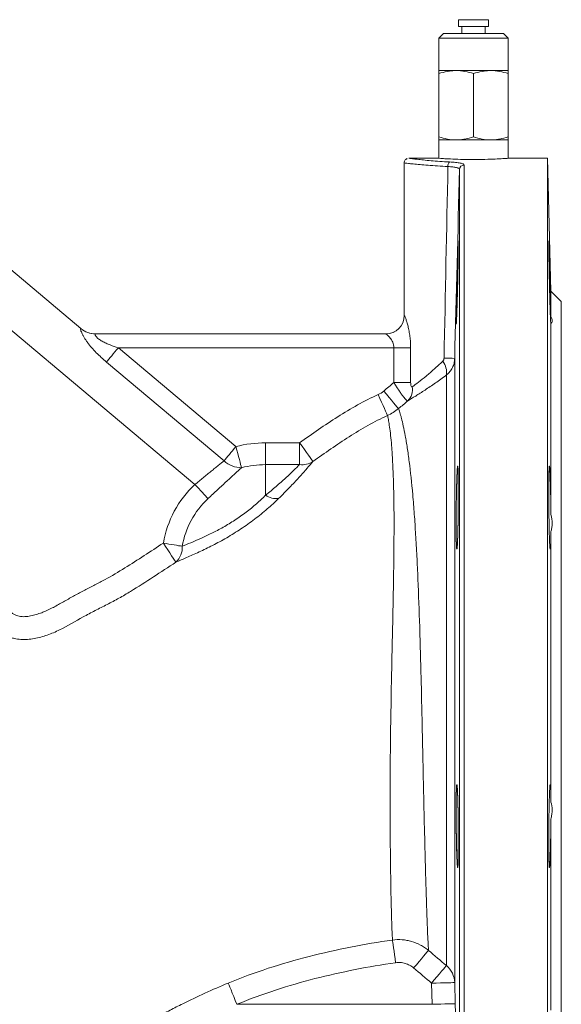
# Model space of a CAD drawing. Header units: millimetres. Extents: x -2 to 362, y -185 to 555.
# Tile 13 of 14: x 245 to 362, y 156 to 369. Entities that reach past the tile are written whole.
import ezdxf

# ---------------------------------------------------------------- set-up
doc = ezdxf.new("R2010")
doc.units = ezdxf.units.MM

msp = doc.modelspace()

# ---------------------------------------------------------------- linework, layer by layer
at = {"color": 7, "linetype": 'Continuous', "lineweight": 15}
for p, q in [((340.2, 369.33), (340.2, 367.83)), ((345.72, 369.33), (340.2, 369.33)), ((346.7, 369.33), (345.72, 369.33)), ((346.7, 367.83), (346.7, 369.33)), ((345.72, 367.83), (340.2, 367.83)), ((340.95, 367.83), (340.95, 366.33)), ((346.7, 367.83), (345.72, 367.83)), ((345.95, 366.33), (345.95, 367.83)), ((336.95, 366.33), (335.95, 365.33)), ((335.95, 365.33), (335.95, 358.33)), ((350.95, 365.33), (335.95, 365.33)), ((336.95, 366.33), (349.95, 366.33)), ((350.95, 365.33), (349.95, 366.33)), ((350.95, 358.33), (350.95, 365.33)), ((339.7, 358.33), (335.95, 358.33)), ((347.2, 358.33), (339.7, 358.33)), ((350.95, 358.33), (347.2, 358.33)), ((335.95, 357.66), (335.95, 344)), ((343.45, 357.66), (343.45, 344)), ((350.95, 357.66), (350.95, 344)), ((335.95, 343.33), (335.95, 339.34)), ((339.7, 343.33), (335.95, 343.33)), ((347.2, 343.33), (339.7, 343.33)), ((350.95, 343.33), (347.2, 343.33)), ((350.95, 339.34), (350.95, 343.33)), ((258.5, 302.51), (212.85, 340.82)), ((335.96, 339.34), (329.46, 339.34)), ((359.45, 339.34), (350.85, 339.34)), ((360.2, 310.59), (359.45, 339.34)), ((359.45, 229.34), (359.45, 339.34)), ((328.45, 338.34), (328.45, 305.34)), ((283.15, 268.77), (220.61, 321.26)), ((362.45, 308.34), (360.2, 310.59)), ((360.2, 305.14), (360.2, 310.59)), ((362.45, 229.34), (362.45, 308.34)), ((360.2, 262.26), (360.2, 303.62)), ((261.67, 301.34), (324.47, 301.34)), ((266.58, 298.34), (292.04, 276.98)), ((326.21, 298.34), (266.58, 298.34)), ((326.21, 298.34), (329.84, 298.34)), ((326.21, 290.86), (326.21, 298.34)), ((329.84, 298.34), (329.84, 290.86)), ((339.37, 296.05), (339.37, 161.04)), ((289.47, 273.91), (264.01, 295.28)), ((337.59, 164.71), (337.59, 292.47)), ((326.21, 290.86), (329.84, 290.86)), ((298.45, 273.08), (298.45, 277.8)), ((298.45, 277.8), (305.81, 277.8)), ((305.81, 273.08), (305.81, 277.8)), ((298.45, 273.08), (298.45, 266.47)), ((305.81, 273.08), (298.45, 273.08)), ((360.2, 200.1), (360.2, 258.59)), ((359.45, 119.34), (359.45, 229.34)), ((362.45, 150.34), (362.45, 229.34)), ((360.2, 155.06), (360.2, 196.42)), ((334.49, 156.34), (334.37, 160.92)), ((339.37, 161.04), (339.49, 156.47)), ((292.24, 156.34), (334.49, 156.34))]:
    msp.add_line(p, q, dxfattribs=at)
at = {"color": 8, "linetype": 'Continuous', "lineweight": 15}
for p, q in [((340.42, 120.32), (340.42, 336.93)), ((341.42, 337.89), (341.42, 119.34)), ((328.45, 305.34), (328.47, 305.34))]:
    msp.add_line(p, q, dxfattribs=at)
at = {"color": 8, "linetype": 'Continuous', "lineweight": 15, "flags": 128}
msp.add_lwpolyline([(258.46, 302.52), (258.5, 302.51), (258.5, 302.51)], dxfattribs=at)
at = {"color": 7, "linetype": 'Continuous', "lineweight": 15, "flags": 128}
for points in [[(264.01, 295.28), (264.25, 295.56), (264.52, 295.89), (264.82, 296.24), (265.15, 296.63), (265.49, 297.04), (265.85, 297.46), (266.21, 297.9), (266.58, 298.34)], [(324.83, 283.7), (324.75, 283.88), (324.61, 284.19), (324.41, 284.64), (324.16, 285.21), (323.86, 285.87), (323.53, 286.62), (323.18, 287.41), (322.81, 288.23)], [(327.22, 285.2), (327.1, 285.34), (326.88, 285.6), (326.56, 285.98), (326.16, 286.45), (325.69, 287.01), (325.16, 287.63), (324.59, 288.3), (324.01, 288.99)], [(289.47, 273.91), (289.71, 274.2), (289.98, 274.52), (290.28, 274.88), (290.61, 275.27), (290.95, 275.67), (291.3, 276.1), (291.67, 276.54), (292.04, 276.98)], [(293.23, 272.42), (293.15, 272.72), (293.05, 273.12), (292.92, 273.61), (292.77, 274.19), (292.6, 274.82), (292.42, 275.51), (292.24, 276.24), (292.04, 276.98)], [(308.69, 273.76), (308.58, 273.91), (308.38, 274.2), (308.1, 274.6), (307.74, 275.1), (307.31, 275.69), (306.84, 276.36), (306.33, 277.06), (305.81, 277.8)], [(285.98, 265.73), (285.73, 266), (285.44, 266.32), (285.11, 266.67), (284.76, 267.05), (284.38, 267.46), (283.98, 267.89), (283.57, 268.33), (283.15, 268.77)], [(279.03, 251.98), (278.92, 252.15), (278.72, 252.45), (278.45, 252.87), (278.11, 253.38), (277.71, 253.99), (277.27, 254.66), (276.8, 255.37), (276.32, 256.11)], [(280.41, 255.42), (280.05, 255.48), (279.63, 255.55), (279.15, 255.63), (278.64, 255.72), (278.09, 255.81), (277.51, 255.91), (276.92, 256.01), (276.32, 256.11)], [(325.91, 170.24), (325.94, 170.03), (325.99, 169.68), (326.06, 169.18), (326.14, 168.57), (326.24, 167.86), (326.35, 167.06), (326.47, 166.22), (326.59, 165.34)], [(333.7, 168), (333.59, 167.86), (333.37, 167.6), (333.05, 167.23), (332.65, 166.76), (332.18, 166.2), (331.65, 165.57), (331.08, 164.9), (330.49, 164.2)], [(334.37, 160.92), (334.96, 161.61), (335.53, 162.29), (336.07, 162.91), (336.54, 163.48), (336.94, 163.95), (337.26, 164.32), (337.47, 164.58), (337.59, 164.71)], [(290.36, 160.95), (290.42, 160.79), (290.55, 160.47), (290.74, 160.02), (290.97, 159.45), (291.25, 158.77), (291.56, 158.01), (291.89, 157.19), (292.24, 156.34)], [(339.37, 161.04), (339.27, 161.04), (338.99, 161.03), (338.52, 161.02), (337.9, 161.01), (337.14, 160.99), (336.28, 160.96), (335.35, 160.94), (334.37, 160.92)], [(334.49, 156.34), (335.46, 156.37), (336.4, 156.39), (337.26, 156.41), (338.02, 156.43), (338.64, 156.45), (339.1, 156.46), (339.39, 156.47), (339.49, 156.47)]]:
    msp.add_lwpolyline(points, dxfattribs=at)
at = {"color": 7, "linetype": 'Continuous', "lineweight": 15}
for centre, radius, start, end in [((339.07, 337.7), 1.17, 132.6695, 186.5579), ((341.42, 336.9), 0.994, 89.6366, 178.1042), ((324.45, 305.34), 4, 270, 0), ((324.47, 305.34), 4, 270.0399, 0.0397), ((261.67, 306.3), 4.96, 229.669, 269.9803), ((261.72, 306.34), 5, 229.4841, 270), ((336.48, 256.57), 39.58, 85.8086, 89.1394), ((333.65, 293), 3.97, 352.2655, 37.766), ((326.67, 289.38), 3.57, 315.8684, 8.8491), ((298.45, 252.34), 25.46, 90, 104.5708), ((293.17, 277.72), 5.3, 225.8279, 270.6899), ((298.45, 252.34), 20.74, 90, 104.5708), ((306.26, 277.65), 4.59, 264.3262, 302.0358), ((298.45, 252.34), 22.45, 132.9467, 170.3282), ((300.8, 269.83), 4.11, 235.081, 276.5566), ((298.45, 252.34), 18.29, 132.9467, 170.3282), ((276.15, 255.14), 4.28, 312.3839, 3.7161), ((334.43, 160.91), 4.94, 1.5692, 50.3165)]:
    msp.add_arc(centre, radius, start, end, dxfattribs=at)
for points, knots in [([(339.7, 358.33), (339.38, 358.33), (339.06, 358.31), (338.43, 358.25), (338.11, 358.2), (337.18, 358.03), (336.56, 357.86), (335.95, 357.66)], [0, 0, 0, 0, 0.25, 0.25, 0.5, 0.5, 1, 1, 1, 1]), ([(335.95, 358.33), (335.95, 358.33), (335.95, 358.26), (335.95, 358.03), (335.95, 357.86), (335.95, 357.66)], [0, 0, 0, 0, 0.5, 0.5, 1, 1, 1, 1]), ([(343.45, 357.66), (342.83, 357.86), (342.22, 358.03), (340.97, 358.26), (340.34, 358.33), (339.7, 358.33)], [0, 0, 0, 0, 0.5, 0.5, 1, 1, 1, 1]), ([(347.2, 358.33), (346.88, 358.33), (346.56, 358.31), (345.93, 358.25), (345.61, 358.2), (344.68, 358.03), (344.06, 357.86), (343.45, 357.66)], [0, 0, 0, 0, 0.25, 0.25, 0.5, 0.5, 1, 1, 1, 1]), ([(350.95, 357.66), (350.33, 357.86), (349.72, 358.03), (348.47, 358.26), (347.84, 358.33), (347.2, 358.33)], [0, 0, 0, 0, 0.5, 0.5, 1, 1, 1, 1]), ([(350.95, 358.33), (350.95, 358.33), (350.95, 358.26), (350.95, 358.03), (350.95, 357.86), (350.95, 357.66)], [0, 0, 0, 0, 0.5, 0.5, 1, 1, 1, 1]), ([(335.95, 344), (336.56, 343.79), (337.18, 343.62), (338.43, 343.39), (339.06, 343.33), (339.7, 343.33)], [0, 0, 0, 0, 0.5, 0.5, 1, 1, 1, 1]), ([(335.95, 343.33), (335.95, 343.33), (335.95, 343.39), (335.95, 343.63), (335.95, 343.8), (335.95, 344)], [0, 0, 0, 0, 0.5, 0.5, 1, 1, 1, 1]), ([(339.7, 343.33), (340.02, 343.33), (340.34, 343.34), (340.97, 343.4), (341.28, 343.45), (342.22, 343.62), (342.84, 343.79), (343.45, 344)], [0, 0, 0, 0, 0.25, 0.25, 0.5, 0.5, 1, 1, 1, 1]), ([(343.45, 344), (344.06, 343.79), (344.68, 343.62), (345.93, 343.39), (346.56, 343.33), (347.2, 343.33)], [0, 0, 0, 0, 0.5, 0.5, 1, 1, 1, 1]), ([(347.2, 343.33), (347.52, 343.33), (347.84, 343.34), (348.47, 343.4), (348.78, 343.45), (349.72, 343.62), (350.34, 343.79), (350.95, 344)], [0, 0, 0, 0, 0.25, 0.25, 0.5, 0.5, 1, 1, 1, 1]), ([(350.95, 343.33), (350.95, 343.33), (350.95, 343.39), (350.95, 343.63), (350.95, 343.8), (350.95, 344)], [0, 0, 0, 0, 0.5, 0.5, 1, 1, 1, 1]), ([(329.09, 339.27), (329.05, 339.25), (328.89, 339.19), (328.67, 339), (328.5, 338.7), (328.43, 338.46), (328.45, 338.34), (328.45, 338.34)], [0, 0, 0, 0, 0.126832, 0.408791, 0.69743, 0.998182, 1, 1, 1, 1]), ([(329.46, 339.34), (329.45, 339.34), (329.39, 339.35), (329.63, 339.32), (330.21, 339.24), (331.21, 339.13), (332.56, 338.98), (334.2, 338.82), (336.11, 338.67), (337.55, 338.59), (338.28, 338.56)], [0, 0, 0, 0, 0.007441, 0.150723, 0.290725, 0.434787, 0.574281, 0.717793, 0.856864, 1, 1, 1, 1]), ([(335.96, 339.34), (335.95, 339.34), (335.81, 339.35), (336.31, 339.32), (337.49, 339.24), (339.44, 339.15), (341.53, 339.09), (342.91, 339.09), (343.45, 339.09)], [0, 0, 0, 0, 0.004603, 0.218819, 0.433032, 0.647676, 0.862515, 1, 1, 1, 1]), ([(343.45, 339.09), (344.29, 339.09), (345.97, 339.1), (348.22, 339.18), (349.9, 339.27), (350.86, 339.34), (350.85, 339.34), (350.85, 339.34)], [0, 0, 0, 0, 0.214498, 0.428984, 0.643784, 0.858789, 1, 1, 1, 1]), ([(340.42, 336.93), (340.42, 337.01), (340.37, 337.09), (340.19, 337.19), (340.12, 337.22), (339.95, 337.28), (339.86, 337.31), (339.64, 337.37), (339.51, 337.39), (339.24, 337.44), (339.1, 337.46), (338.64, 337.51), (338.29, 337.54), (337.91, 337.56)], [0, 0, 0, 0, 0.25, 0.25, 0.375, 0.375, 0.5, 0.5, 0.625, 0.625, 0.75, 0.75, 1, 1, 1, 1]), ([(338.28, 338.56), (338.75, 338.53), (339.19, 338.5), (339.77, 338.44), (339.95, 338.42), (340.28, 338.37), (340.44, 338.34), (340.71, 338.29), (340.83, 338.26), (341.04, 338.19), (341.13, 338.16), (341.35, 338.05), (341.42, 337.97), (341.42, 337.89)], [0, 0, 0, 0, 0.25, 0.25, 0.375, 0.375, 0.5, 0.5, 0.625, 0.625, 0.75, 0.75, 1, 1, 1, 1]), ([(339.7, 305.71), (339.71, 306.55), (339.72, 307), (339.74, 307.73), (339.74, 307.99), (339.75, 308.51), (339.76, 308.78), (339.78, 309.59), (339.79, 310.15), (339.81, 311.31), (339.83, 311.9), (339.86, 313.08), (339.87, 313.66), (339.9, 314.53), (339.9, 314.82), (339.92, 315.39), (339.94, 315.94), (339.95, 316.47), (339.97, 316.99), (339.97, 317.24), (340, 317.98), (340.01, 318.44), (340.03, 319.06), (340.04, 319.26), (340.05, 319.63), (340.06, 319.81), (340.07, 320.3), (340.09, 320.58), (340.1, 320.92), (340.11, 321.02), (340.11, 321.19), (340.12, 321.26), (340.13, 321.43), (340.14, 321.49), (340.15, 321.49), (340.15, 321.43), (340.16, 321.26), (340.16, 321.19), (340.16, 321.02), (340.16, 320.92), (340.16, 320.58), (340.16, 320.3), (340.15, 319.65), (340.15, 319.27), (340.14, 318.44), (340.13, 317.99), (340.12, 317.25), (340.11, 317), (340.11, 316.48), (340.1, 315.95), (340.09, 315.39), (340.07, 314.83), (340.07, 314.54), (340.05, 313.67), (340.04, 313.09), (340.02, 312.21), (340.01, 311.91), (340, 311.32), (339.99, 311.03), (339.97, 310.16), (339.95, 309.6), (339.93, 308.78), (339.92, 308.51), (339.9, 307.99), (339.9, 307.74), (339.87, 307.01), (339.86, 306.55), (339.83, 305.71), (339.81, 305.34), (339.79, 304.85), (339.79, 304.7), (339.78, 304.42), (339.77, 304.29), (339.75, 303.95), (339.74, 303.78), (339.72, 303.55), (339.71, 303.49), (339.7, 303.49), (339.7, 303.55), (339.69, 303.72), (339.69, 303.79), (339.69, 303.96), (339.69, 304.06), (339.69, 304.4), (339.69, 304.67), (339.7, 305.33), (339.7, 305.71), (339.71, 306.55)], [-0.03125, -0.03125, 0, 0, 0.03125, 0.03125, 0.046875, 0.046875, 0.0625, 0.0625, 0.09375, 0.09375, 0.125, 0.125, 0.15625, 0.15625, 0.171875, 0.171875, 0.1875, 0.203125, 0.203125, 0.21875, 0.21875, 0.25, 0.25, 0.265625, 0.265625, 0.28125, 0.28125, 0.3125, 0.3125, 0.328125, 0.328125, 0.34375, 0.34375, 0.375, 0.375, 0.40625, 0.40625, 0.421875, 0.421875, 0.4375, 0.4375, 0.46875, 0.46875, 0.5, 0.5, 0.53125, 0.53125, 0.546875, 0.546875, 0.5625, 0.578125, 0.578125, 0.59375, 0.59375, 0.625, 0.625, 0.640625, 0.640625, 0.65625, 0.65625, 0.6875, 0.6875, 0.703125, 0.703125, 0.71875, 0.71875, 0.75, 0.75, 0.78125, 0.78125, 0.796875, 0.796875, 0.8125, 0.8125, 0.84375, 0.84375, 0.875, 0.875, 0.90625, 0.90625, 0.921875, 0.921875, 0.9375, 0.9375, 0.96875, 0.96875, 1, 1, 1.03125, 1.03125]), ([(360.2, 303.62), (360.2, 303.53), (360.19, 303.48), (360.18, 303.5), (360.18, 303.51), (360.17, 303.57), (360.17, 303.61), (360.15, 303.77), (360.14, 303.92), (360.13, 304.22), (360.12, 304.34), (360.11, 304.58), (360.11, 304.72), (360.09, 305.16), (360.07, 305.49), (360.05, 306.23), (360.03, 306.64), (360, 307.51), (359.99, 307.97), (359.97, 308.71), (359.96, 308.96), (359.95, 309.47), (359.94, 309.73), (359.92, 310.52), (359.91, 311.05), (359.89, 311.87), (359.88, 312.15), (359.87, 312.7), (359.86, 312.97), (359.84, 313.78), (359.83, 314.32), (359.81, 315.38), (359.8, 315.9), (359.78, 316.88), (359.77, 317.35), (359.76, 318.24), (359.75, 318.65), (359.75, 319.21), (359.75, 319.39), (359.74, 319.73), (359.74, 319.89), (359.74, 320.34), (359.74, 320.59), (359.74, 320.91), (359.74, 321), (359.74, 321.17), (359.74, 321.24), (359.74, 321.41), (359.74, 321.47), (359.75, 321.5), (359.76, 321.47), (359.77, 321.3), (359.78, 321.17), (359.79, 320.9), (359.8, 320.79), (359.81, 320.57), (359.81, 320.44), (359.83, 320.03), (359.84, 319.72), (359.86, 319.19), (359.87, 319), (359.88, 318.61), (359.89, 318.41), (359.91, 317.78), (359.92, 317.33), (359.95, 316.36), (359.96, 315.86), (359.98, 315.08), (359.99, 314.82), (360, 314.29), (360.01, 314.02), (360.03, 313.2), (360.05, 312.66), (360.07, 311.84), (360.07, 311.57), (360.09, 311.02), (360.09, 310.75), (360.11, 309.95), (360.12, 309.43), (360.14, 308.43), (360.15, 307.94), (360.17, 307.03), (360.18, 306.61), (360.19, 305.82), (360.2, 305.46), (360.2, 305.14)], [0, 0, 0, 0, 0.03125, 0.03125, 0.046875, 0.046875, 0.0625, 0.0625, 0.09375, 0.09375, 0.109375, 0.109375, 0.125, 0.125, 0.15625, 0.15625, 0.1875, 0.1875, 0.21875, 0.21875, 0.234375, 0.234375, 0.25, 0.25, 0.28125, 0.28125, 0.296875, 0.296875, 0.3125, 0.3125, 0.34375, 0.34375, 0.375, 0.375, 0.40625, 0.40625, 0.4375, 0.4375, 0.453125, 0.453125, 0.46875, 0.46875, 0.5, 0.5, 0.515625, 0.515625, 0.53125, 0.53125, 0.5625, 0.5625, 0.59375, 0.59375, 0.625, 0.625, 0.640625, 0.640625, 0.65625, 0.65625, 0.6875, 0.6875, 0.703125, 0.703125, 0.71875, 0.71875, 0.75, 0.75, 0.78125, 0.78125, 0.796875, 0.796875, 0.8125, 0.8125, 0.84375, 0.84375, 0.859375, 0.859375, 0.875, 0.875, 0.90625, 0.90625, 0.9375, 0.9375, 0.96875, 0.96875, 1, 1, 1, 1]), ([(328.47, 305.34), (328.49, 305.34), (328.53, 305.28), (328.61, 305.11), (328.64, 305.04), (328.71, 304.87), (328.74, 304.78), (328.86, 304.46), (328.94, 304.22), (329.11, 303.65), (329.19, 303.34), (329.31, 302.84), (329.35, 302.67), (329.43, 302.32), (329.47, 302.13), (329.57, 301.58), (329.63, 301.2), (329.73, 300.41), (329.77, 300), (329.83, 299.18), (329.84, 298.76), (329.84, 298.34)], [0, 0, 0, 0, 0.125, 0.125, 0.1875, 0.1875, 0.25, 0.25, 0.375, 0.375, 0.5, 0.5, 0.5625, 0.5625, 0.625, 0.625, 0.75, 0.75, 0.875, 0.875, 1, 1, 1, 1]), ([(360.2, 305.14), (360.36, 304.76), (360.45, 304.44), (360.45, 304.05), (360.43, 303.94), (360.34, 303.75), (360.28, 303.68), (360.2, 303.62)], [0, 0, 0, 0, 0.5, 0.5, 0.75, 0.75, 1, 1, 1, 1]), ([(264.01, 295.28), (263.25, 295.92), (262.51, 296.59), (261.47, 297.64), (261.14, 298.01), (260.5, 298.74), (260.2, 299.11), (259.79, 299.67), (259.66, 299.86), (259.41, 300.23), (259.3, 300.41), (259.08, 300.77), (258.99, 300.94), (258.81, 301.28), (258.73, 301.44), (258.6, 301.73), (258.54, 301.86), (258.46, 302.1), (258.43, 302.2), (258.39, 302.37), (258.39, 302.43), (258.4, 302.51), (258.42, 302.53), (258.46, 302.52)], [0, 0, 0, 0, 0.25, 0.25, 0.375, 0.375, 0.5, 0.5, 0.5625, 0.5625, 0.625, 0.625, 0.6875, 0.6875, 0.75, 0.75, 0.8125, 0.8125, 0.875, 0.875, 0.9375, 0.9375, 1, 1, 1, 1]), ([(261.67, 301.34), (261.58, 301.34), (261.54, 301.29), (261.56, 301.14), (261.58, 301.08), (261.66, 300.94), (261.71, 300.86), (261.92, 300.6), (262.11, 300.43), (262.46, 300.17), (262.58, 300.08), (262.83, 299.92), (262.96, 299.84), (263.36, 299.61), (263.64, 299.47), (264.21, 299.21), (264.5, 299.09), (265.38, 298.74), (265.98, 298.53), (266.58, 298.34)], [0, 0, 0, 0, 0.125, 0.125, 0.1875, 0.1875, 0.25, 0.25, 0.375, 0.375, 0.4375, 0.4375, 0.5, 0.5, 0.625, 0.625, 0.75, 0.75, 1, 1, 1, 1]), ([(326.21, 298.34), (326.21, 298.56), (326.19, 298.76), (326.1, 299.17), (326.03, 299.36), (325.88, 299.72), (325.79, 299.89), (325.6, 300.2), (325.5, 300.34), (325.29, 300.6), (325.19, 300.72), (325, 300.93), (324.91, 301.02), (324.74, 301.18), (324.66, 301.24), (324.54, 301.32), (324.5, 301.34), (324.47, 301.34)], [0, 0, 0, 0, 0.125, 0.125, 0.25, 0.25, 0.375, 0.375, 0.5, 0.5, 0.625, 0.625, 0.75, 0.75, 0.875, 0.875, 1, 1, 1, 1]), ([(336.79, 295.43), (336.88, 295.52), (336.95, 295.64), (337.05, 295.88), (337.07, 296.02), (337.07, 296.15)], [0, 0, 0, 0, 0.5, 0.5, 1, 1, 1, 1]), ([(339.37, 296.05), (339.36, 295.7), (339.32, 295.36), (339.15, 294.69), (339.03, 294.37), (338.72, 293.75), (338.53, 293.46), (338.1, 292.93), (337.86, 292.68), (337.59, 292.47)], [0, 0, 0, 0, 0.25, 0.25, 0.5, 0.5, 0.75, 0.75, 1, 1, 1, 1]), ([(330.19, 289.93), (330.6, 290.22), (331.06, 290.56), (332.05, 291.33), (332.6, 291.76), (333.74, 292.71), (334.33, 293.22), (335.54, 294.28), (336.16, 294.84), (336.79, 295.43)], [0, 0, 0, 0, 0.25, 0.25, 0.5, 0.5, 0.75, 0.75, 1, 1, 1, 1]), ([(337.59, 292.47), (336.77, 291.86), (335.98, 291.29), (334.43, 290.21), (333.68, 289.7), (332.24, 288.74), (331.56, 288.31), (330.31, 287.54), (329.74, 287.19), (329.23, 286.9)], [0, 0, 0, 0, 0.25, 0.25, 0.5, 0.5, 0.75, 0.75, 1, 1, 1, 1]), ([(329.23, 286.9), (329.13, 286.9), (328.97, 287.01), (328.67, 287.3), (328.56, 287.43), (328.32, 287.71), (328.19, 287.88), (327.91, 288.24), (327.77, 288.44), (327.47, 288.87), (327.32, 289.1), (327, 289.58), (326.84, 289.83), (326.53, 290.33), (326.37, 290.59), (326.21, 290.86)], [0, 0, 0, 0, 0.25, 0.25, 0.375, 0.375, 0.5, 0.5, 0.625, 0.625, 0.75, 0.75, 0.875, 0.875, 1, 1, 1, 1]), ([(329.84, 290.86), (329.84, 290.74), (329.85, 290.62), (329.87, 290.38), (329.88, 290.27), (329.94, 290.06), (329.98, 289.97), (330.08, 289.88), (330.14, 289.89), (330.19, 289.93)], [0, 0, 0, 0, 0.25, 0.25, 0.5, 0.5, 0.75, 0.75, 1, 1, 1, 1]), ([(305.81, 277.8), (307.16, 278.77), (308.52, 279.73), (311.27, 281.61), (312.66, 282.53), (316.87, 285.21), (319.75, 286.87), (322.81, 288.23)], [0, 0, 0, 0, 0.25, 0.25, 0.5, 0.5, 1, 1, 1, 1]), ([(324.83, 283.7), (323.38, 283.06), (321.97, 282.33), (319.22, 280.79), (317.87, 279.97), (315.2, 278.26), (313.88, 277.38), (311.27, 275.59), (309.98, 274.68), (308.69, 273.76)], [0, 0, 0, 0, 0.25, 0.25, 0.5, 0.5, 0.75, 0.75, 1, 1, 1, 1]), ([(325.91, 170.24), (325.87, 170.75), (325.83, 171.55), (325.78, 172.94), (325.77, 173.23), (325.75, 173.86), (325.74, 174.19), (325.71, 175.22), (325.69, 175.98), (325.62, 178.45), (325.58, 180.35), (325.53, 183.06), (325.53, 183.61), (325.51, 184.75), (325.5, 185.34), (325.47, 187.12), (325.46, 188.36), (325.42, 192.22), (325.4, 194.99), (325.39, 200.93), (325.4, 204.01), (325.43, 208.8), (325.44, 210.42), (325.47, 212.89), (325.48, 213.72), (325.5, 215.4), (325.51, 216.25), (325.58, 220.5), (325.64, 223.93), (325.73, 228.24), (325.74, 229.1), (325.78, 230.84), (325.8, 231.7), (325.85, 234.28), (325.89, 235.99), (326, 241.05), (326.07, 244.37), (326.14, 248.44), (326.15, 249.25), (326.18, 250.84), (326.19, 251.62), (326.21, 253.95), (326.23, 255.45), (326.24, 258.39), (326.25, 259.82), (326.24, 261.91), (326.24, 262.59), (326.23, 263.94), (326.22, 264.61), (326.17, 267.84), (326.1, 270.17), (325.96, 273.31), (325.91, 274.3), (325.82, 275.68), (325.79, 276.13), (325.73, 276.98), (325.7, 277.39), (325.53, 279.34), (325.37, 280.6), (325.19, 281.84), (325.15, 282.07), (325.08, 282.49), (325.05, 282.68), (324.95, 283.21), (324.88, 283.49), (324.83, 283.7)], [0, 0, 0, 0, 0.0625, 0.0625, 0.078125, 0.078125, 0.09375, 0.09375, 0.125, 0.125, 0.1875, 0.1875, 0.203125, 0.203125, 0.21875, 0.21875, 0.25, 0.25, 0.3125, 0.3125, 0.375, 0.375, 0.40625, 0.40625, 0.421875, 0.421875, 0.4375, 0.4375, 0.5, 0.5, 0.515625, 0.515625, 0.53125, 0.53125, 0.5625, 0.5625, 0.625, 0.625, 0.640625, 0.640625, 0.65625, 0.65625, 0.6875, 0.6875, 0.71875, 0.71875, 0.734375, 0.734375, 0.75, 0.75, 0.8125, 0.8125, 0.84375, 0.84375, 0.859375, 0.859375, 0.875, 0.875, 0.9375, 0.9375, 0.953125, 0.953125, 0.96875, 0.96875, 1, 1, 1, 1]), ([(327.22, 285.2), (327.3, 285), (327.39, 284.72), (327.55, 284.2), (327.61, 284.01), (327.73, 283.59), (327.79, 283.36), (328.11, 282.13), (328.39, 280.87), (328.75, 278.9), (328.83, 278.49), (328.97, 277.62), (329.04, 277.17), (329.26, 275.76), (329.4, 274.76), (329.8, 271.56), (330.06, 269.18), (330.36, 265.85), (330.41, 265.17), (330.53, 263.78), (330.58, 263.08), (330.74, 260.93), (330.83, 259.45), (331.02, 256.42), (331.1, 254.86), (331.23, 252.45), (331.27, 251.64), (331.34, 249.99), (331.38, 249.15), (331.56, 244.93), (331.68, 241.49), (331.85, 236.22), (331.9, 234.45), (331.98, 231.77), (332, 230.87), (332.05, 229.07), (332.07, 228.17), (332.18, 223.69), (332.26, 220.13), (332.36, 215.71), (332.38, 214.83), (332.41, 213.09), (332.43, 212.22), (332.48, 209.65), (332.52, 207.97), (332.59, 204.65), (332.63, 203.02), (332.7, 199.83), (332.73, 198.25), (332.84, 193.63), (332.91, 190.76), (333.02, 186.76), (333.05, 185.47), (333.11, 183.62), (333.12, 183.02), (333.16, 181.84), (333.18, 181.26), (333.26, 178.45), (333.33, 176.48), (333.42, 173.93), (333.45, 173.14), (333.49, 172.07), (333.51, 171.73), (333.53, 171.08), (333.55, 170.78), (333.61, 169.35), (333.66, 168.52), (333.7, 168)], [0, 0, 0, 0, 0.03125, 0.03125, 0.046875, 0.046875, 0.0625, 0.0625, 0.125, 0.125, 0.140625, 0.140625, 0.15625, 0.15625, 0.1875, 0.1875, 0.25, 0.25, 0.265625, 0.265625, 0.28125, 0.28125, 0.3125, 0.3125, 0.34375, 0.34375, 0.359375, 0.359375, 0.375, 0.375, 0.4375, 0.4375, 0.46875, 0.46875, 0.484375, 0.484375, 0.5, 0.5, 0.5625, 0.5625, 0.578125, 0.578125, 0.59375, 0.59375, 0.625, 0.625, 0.65625, 0.65625, 0.6875, 0.6875, 0.75, 0.75, 0.78125, 0.78125, 0.796875, 0.796875, 0.8125, 0.8125, 0.875, 0.875, 0.90625, 0.90625, 0.921875, 0.921875, 0.9375, 0.9375, 1, 1, 1, 1]), ([(283.15, 268.77), (283.76, 269.28), (284.36, 269.77), (285.25, 270.49), (285.54, 270.73), (286.12, 271.2), (286.4, 271.43), (286.94, 271.87), (287.2, 272.09), (287.72, 272.5), (287.97, 272.7), (288.68, 273.28), (289.1, 273.62), (289.47, 273.91)], [0, 0, 0, 0, 0.25, 0.25, 0.375, 0.375, 0.5, 0.5, 0.625, 0.625, 0.75, 0.75, 1, 1, 1, 1]), ([(298.45, 266.47), (299.25, 267.12), (300.02, 267.76), (301.46, 269), (302.14, 269.6), (303.08, 270.47), (303.38, 270.75), (303.96, 271.29), (304.23, 271.54), (304.99, 272.27), (305.44, 272.71), (305.81, 273.08)], [0, 0, 0, 0, 0.25, 0.25, 0.5, 0.5, 0.625, 0.625, 0.75, 0.75, 1, 1, 1, 1]), ([(308.69, 273.76), (308.33, 273.33), (307.9, 272.81), (307.14, 271.94), (306.87, 271.64), (306.3, 270.99), (305.99, 270.65), (305.04, 269.61), (304.35, 268.87), (302.88, 267.35), (302.1, 266.56), (301.27, 265.75)], [0, 0, 0, 0, 0.25, 0.25, 0.375, 0.375, 0.5, 0.5, 0.75, 0.75, 1, 1, 1, 1]), ([(339.71, 257), (339.7, 257.84), (339.7, 258.29), (339.69, 259.03), (339.69, 259.28), (339.69, 259.8), (339.69, 260.07), (339.69, 260.89), (339.69, 261.45), (339.7, 262.6), (339.7, 263.2), (339.71, 264.37), (339.72, 264.96), (339.74, 265.83), (339.74, 266.12), (339.75, 266.68), (339.76, 267.23), (339.78, 267.76), (339.79, 268.28), (339.79, 268.54), (339.81, 269.28), (339.83, 269.73), (339.85, 270.35), (339.86, 270.55), (339.87, 270.93), (339.88, 271.1), (339.9, 271.59), (339.92, 271.87), (339.94, 272.21), (339.95, 272.31), (339.97, 272.48), (339.97, 272.55), (340, 272.72), (340.01, 272.78), (340.04, 272.78), (340.05, 272.73), (340.07, 272.55), (340.07, 272.48), (340.09, 272.31), (340.09, 272.21), (340.11, 271.87), (340.11, 271.6), (340.13, 270.94), (340.14, 270.56), (340.15, 269.73), (340.15, 269.28), (340.16, 268.54), (340.16, 268.29), (340.16, 267.77), (340.16, 267.24), (340.16, 266.69), (340.16, 266.12), (340.16, 265.83), (340.15, 264.96), (340.15, 264.38), (340.14, 263.5), (340.14, 263.2), (340.13, 262.61), (340.13, 262.32), (340.12, 261.45), (340.11, 260.89), (340.09, 260.08), (340.09, 259.81), (340.07, 259.28), (340.07, 259.03), (340.05, 258.3), (340.04, 257.84), (340.01, 257), (340, 256.63), (339.97, 256.14), (339.97, 255.99), (339.95, 255.71), (339.94, 255.58), (339.92, 255.24), (339.9, 255.07), (339.87, 254.84), (339.86, 254.78), (339.83, 254.78), (339.82, 254.84), (339.79, 255.01), (339.79, 255.08), (339.78, 255.25), (339.77, 255.35), (339.75, 255.69), (339.74, 255.97), (339.72, 256.62), (339.71, 257), (339.7, 257.84)], [-0.03125, -0.03125, 0, 0, 0.03125, 0.03125, 0.046875, 0.046875, 0.0625, 0.0625, 0.09375, 0.09375, 0.125, 0.125, 0.15625, 0.15625, 0.171875, 0.171875, 0.1875, 0.203125, 0.203125, 0.21875, 0.21875, 0.25, 0.25, 0.265625, 0.265625, 0.28125, 0.28125, 0.3125, 0.3125, 0.328125, 0.328125, 0.34375, 0.34375, 0.375, 0.375, 0.40625, 0.40625, 0.421875, 0.421875, 0.4375, 0.4375, 0.46875, 0.46875, 0.5, 0.5, 0.53125, 0.53125, 0.546875, 0.546875, 0.5625, 0.578125, 0.578125, 0.59375, 0.59375, 0.625, 0.625, 0.640625, 0.640625, 0.65625, 0.65625, 0.6875, 0.6875, 0.703125, 0.703125, 0.71875, 0.71875, 0.75, 0.75, 0.78125, 0.78125, 0.796875, 0.796875, 0.8125, 0.8125, 0.84375, 0.84375, 0.875, 0.875, 0.90625, 0.90625, 0.921875, 0.921875, 0.9375, 0.9375, 0.96875, 0.96875, 1, 1, 1.03125, 1.03125]), ([(360.2, 258.59), (360.2, 258.14), (360.19, 257.72), (360.18, 257.15), (360.18, 256.97), (360.17, 256.62), (360.17, 256.46), (360.15, 256), (360.14, 255.74), (360.13, 255.41), (360.12, 255.32), (360.11, 255.15), (360.11, 255.07), (360.09, 254.89), (360.07, 254.82), (360.05, 254.77), (360.03, 254.79), (360, 254.95), (359.99, 255.07), (359.97, 255.33), (359.96, 255.43), (359.95, 255.65), (359.94, 255.77), (359.92, 256.17), (359.91, 256.47), (359.89, 256.99), (359.88, 257.18), (359.87, 257.56), (359.86, 257.76), (359.84, 258.39), (359.83, 258.83), (359.81, 259.79), (359.8, 260.29), (359.78, 261.32), (359.77, 261.85), (359.76, 262.94), (359.75, 263.48), (359.75, 264.3), (359.75, 264.57), (359.74, 265.12), (359.74, 265.39), (359.74, 266.2), (359.74, 266.72), (359.74, 267.47), (359.74, 267.72), (359.74, 268.21), (359.74, 268.45), (359.74, 269.14), (359.74, 269.57), (359.75, 270.36), (359.76, 270.73), (359.77, 271.37), (359.78, 271.65), (359.79, 272.01), (359.8, 272.12), (359.81, 272.31), (359.81, 272.39), (359.83, 272.61), (359.84, 272.71), (359.86, 272.77), (359.87, 272.79), (359.88, 272.78), (359.89, 272.77), (359.91, 272.69), (359.92, 272.58), (359.95, 272.28), (359.96, 272.08), (359.98, 271.71), (359.99, 271.58), (360, 271.29), (360.01, 271.14), (360.03, 270.64), (360.05, 270.27), (360.07, 269.67), (360.07, 269.46), (360.09, 269.03), (360.09, 268.8), (360.11, 268.1), (360.12, 267.62), (360.14, 266.6), (360.15, 266.07), (360.17, 265), (360.18, 264.45), (360.19, 263.36), (360.2, 262.81), (360.2, 262.26)], [0, 0, 0, 0, 0.03125, 0.03125, 0.046875, 0.046875, 0.0625, 0.0625, 0.09375, 0.09375, 0.109375, 0.109375, 0.125, 0.125, 0.15625, 0.15625, 0.1875, 0.1875, 0.21875, 0.21875, 0.234375, 0.234375, 0.25, 0.25, 0.28125, 0.28125, 0.296875, 0.296875, 0.3125, 0.3125, 0.34375, 0.34375, 0.375, 0.375, 0.40625, 0.40625, 0.4375, 0.4375, 0.453125, 0.453125, 0.46875, 0.46875, 0.5, 0.5, 0.515625, 0.515625, 0.53125, 0.53125, 0.5625, 0.5625, 0.59375, 0.59375, 0.625, 0.625, 0.640625, 0.640625, 0.65625, 0.65625, 0.6875, 0.6875, 0.703125, 0.703125, 0.71875, 0.71875, 0.75, 0.75, 0.78125, 0.78125, 0.796875, 0.796875, 0.8125, 0.8125, 0.84375, 0.84375, 0.859375, 0.859375, 0.875, 0.875, 0.90625, 0.90625, 0.9375, 0.9375, 0.96875, 0.96875, 1, 1, 1, 1]), ([(293.23, 272.42), (292.81, 272.03), (292.32, 271.59), (291.51, 270.84), (291.22, 270.58), (290.64, 270.04), (290.34, 269.76), (289.71, 269.19), (289.39, 268.89), (288.73, 268.28), (288.39, 267.97), (287.38, 267.03), (286.69, 266.39), (285.98, 265.73)], [0, 0, 0, 0, 0.25, 0.25, 0.375, 0.375, 0.5, 0.5, 0.625, 0.625, 0.75, 0.75, 1, 1, 1, 1]), ([(280.41, 255.42), (280.99, 255.65), (281.61, 255.91), (282.95, 256.48), (283.66, 256.78), (284.8, 257.3), (285.19, 257.47), (285.98, 257.84), (286.38, 258.04), (287.59, 258.64), (288.42, 259.07), (289.7, 259.79), (290.12, 260.03), (290.97, 260.54), (291.38, 260.81), (292.62, 261.62), (293.44, 262.19), (295.02, 263.39), (295.76, 264), (296.82, 264.92), (297.16, 265.23), (297.82, 265.85), (298.14, 266.16), (298.45, 266.47)], [0, 0, 0, 0, 0.125, 0.125, 0.25, 0.25, 0.3125, 0.3125, 0.375, 0.375, 0.5, 0.5, 0.5625, 0.5625, 0.625, 0.625, 0.75, 0.75, 0.875, 0.875, 0.9375, 0.9375, 1, 1, 1, 1]), ([(301.27, 265.75), (300.88, 265.38), (300.48, 265), (299.66, 264.25), (299.24, 263.87), (297.94, 262.75), (297.02, 262), (295.58, 260.91), (295.09, 260.55), (294.11, 259.85), (293.61, 259.51), (292.6, 258.84), (292.1, 258.52), (291.07, 257.88), (290.55, 257.57), (289, 256.67), (287.98, 256.12), (285.98, 255.1), (285, 254.63), (283.1, 253.74), (282.2, 253.35), (280.53, 252.61), (279.75, 252.28), (279.03, 251.98)], [0, 0, 0, 0, 0.0625, 0.0625, 0.125, 0.125, 0.25, 0.25, 0.3125, 0.3125, 0.375, 0.375, 0.4375, 0.4375, 0.5, 0.5, 0.625, 0.625, 0.75, 0.75, 0.875, 0.875, 1, 1, 1, 1]), ([(360.2, 262.26), (360.36, 261.61), (360.45, 260.97), (360.45, 260.03), (360.43, 259.72), (360.34, 259.14), (360.28, 258.86), (360.2, 258.59)], [0, 0, 0, 0, 0.5, 0.5, 0.75, 0.75, 1, 1, 1, 1]), ([(241.64, 242.79), (241.92, 242.48), (242.21, 242.18), (242.82, 241.61), (243.13, 241.33), (243.79, 240.83), (244.14, 240.61), (244.93, 240.3), (245.33, 240.23), (245.96, 240.19), (246.17, 240.19), (246.58, 240.21), (246.79, 240.23), (247.4, 240.31), (247.81, 240.39), (248.62, 240.58), (249.02, 240.71), (249.8, 240.98), (250.18, 241.13), (251.32, 241.61), (252.06, 241.97), (253.52, 242.74), (254.24, 243.15), (255.67, 243.96), (256.39, 244.37), (257.84, 245.17), (258.57, 245.56), (260.04, 246.32), (260.78, 246.68), (262.26, 247.43), (262.99, 247.81), (265.17, 249), (266.58, 249.85), (269.39, 251.6), (270.78, 252.49), (273.55, 254.3), (274.93, 255.21), (276.32, 256.11)], [0, 0, 0, 0, 0.03125, 0.03125, 0.0625, 0.0625, 0.09375, 0.09375, 0.125, 0.125, 0.140625, 0.140625, 0.15625, 0.15625, 0.1875, 0.1875, 0.21875, 0.21875, 0.25, 0.25, 0.3125, 0.3125, 0.375, 0.375, 0.4375, 0.4375, 0.5, 0.5, 0.5625, 0.5625, 0.625, 0.625, 0.75, 0.75, 0.875, 0.875, 1, 1, 1, 1]), ([(279.03, 251.98), (277.41, 250.91), (275.78, 249.84), (272.53, 247.72), (270.89, 246.67), (268.4, 245.16), (267.56, 244.67), (265.87, 243.72), (265.01, 243.27), (263.28, 242.38), (262.4, 241.95), (261.11, 241.28), (260.68, 241.06), (259.82, 240.59), (259.4, 240.36), (257.28, 239.17), (255.61, 238.18), (252.99, 236.91), (252.11, 236.53), (250.28, 235.88), (249.33, 235.62), (247.9, 235.37), (247.42, 235.31), (246.45, 235.24), (245.96, 235.24), (244.98, 235.3), (244.5, 235.37), (243.8, 235.52), (243.56, 235.59), (243.1, 235.73), (242.86, 235.82), (242.19, 236.1), (241.76, 236.32), (240.93, 236.83), (240.54, 237.12), (239.4, 238.05), (238.71, 238.74), (238.04, 239.45)], [0, 0, 0, 0, 0.125, 0.125, 0.25, 0.25, 0.3125, 0.3125, 0.375, 0.375, 0.4375, 0.4375, 0.46875, 0.46875, 0.5, 0.5, 0.625, 0.625, 0.6875, 0.6875, 0.75, 0.75, 0.78125, 0.78125, 0.8125, 0.8125, 0.84375, 0.84375, 0.859375, 0.859375, 0.875, 0.875, 0.90625, 0.90625, 0.9375, 0.9375, 1, 1, 1, 1]), ([(339.86, 188.12), (339.83, 188.96), (339.81, 189.41), (339.79, 190.15), (339.79, 190.4), (339.78, 190.92), (339.77, 191.19), (339.75, 192.01), (339.74, 192.57), (339.72, 193.72), (339.71, 194.32), (339.7, 195.49), (339.7, 196.08), (339.69, 196.95), (339.69, 197.24), (339.69, 197.8), (339.69, 198.35), (339.69, 198.88), (339.69, 199.4), (339.69, 199.66), (339.7, 200.4), (339.7, 200.85), (339.71, 201.47), (339.71, 201.67), (339.72, 202.05), (339.73, 202.22), (339.74, 202.71), (339.75, 202.99), (339.77, 203.33), (339.78, 203.43), (339.79, 203.6), (339.79, 203.67), (339.81, 203.84), (339.83, 203.9), (339.86, 203.9), (339.87, 203.84), (339.9, 203.67), (339.9, 203.6), (339.92, 203.43), (339.93, 203.33), (339.95, 202.99), (339.97, 202.71), (340, 202.06), (340.01, 201.68), (340.04, 200.85), (340.05, 200.4), (340.07, 199.66), (340.07, 199.4), (340.09, 198.88), (340.1, 198.35), (340.11, 197.8), (340.11, 197.24), (340.12, 196.95), (340.13, 196.08), (340.14, 195.49), (340.15, 194.61), (340.15, 194.32), (340.15, 193.73), (340.15, 193.43), (340.16, 192.57), (340.16, 192.01), (340.16, 191.19), (340.16, 190.92), (340.16, 190.4), (340.16, 190.15), (340.15, 189.41), (340.15, 188.96), (340.14, 188.12), (340.13, 187.75), (340.12, 187.26), (340.11, 187.11), (340.11, 186.83), (340.1, 186.7), (340.09, 186.36), (340.07, 186.19), (340.05, 185.96), (340.04, 185.9), (340.01, 185.9), (340, 185.96), (339.97, 186.13), (339.97, 186.2), (339.95, 186.37), (339.94, 186.47), (339.92, 186.81), (339.9, 187.08), (339.87, 187.74), (339.86, 188.12), (339.83, 188.96)], [-0.03125, -0.03125, 0, 0, 0.03125, 0.03125, 0.046875, 0.046875, 0.0625, 0.0625, 0.09375, 0.09375, 0.125, 0.125, 0.15625, 0.15625, 0.171875, 0.171875, 0.1875, 0.203125, 0.203125, 0.21875, 0.21875, 0.25, 0.25, 0.265625, 0.265625, 0.28125, 0.28125, 0.3125, 0.3125, 0.328125, 0.328125, 0.34375, 0.34375, 0.375, 0.375, 0.40625, 0.40625, 0.421875, 0.421875, 0.4375, 0.4375, 0.46875, 0.46875, 0.5, 0.5, 0.53125, 0.53125, 0.546875, 0.546875, 0.5625, 0.578125, 0.578125, 0.59375, 0.59375, 0.625, 0.625, 0.640625, 0.640625, 0.65625, 0.65625, 0.6875, 0.6875, 0.703125, 0.703125, 0.71875, 0.71875, 0.75, 0.75, 0.78125, 0.78125, 0.796875, 0.796875, 0.8125, 0.8125, 0.84375, 0.84375, 0.875, 0.875, 0.90625, 0.90625, 0.921875, 0.921875, 0.9375, 0.9375, 0.96875, 0.96875, 1, 1, 1.03125, 1.03125]), ([(360.2, 196.42), (360.2, 195.88), (360.19, 195.33), (360.18, 194.52), (360.18, 194.24), (360.17, 193.7), (360.17, 193.42), (360.15, 192.62), (360.14, 192.09), (360.13, 191.33), (360.12, 191.08), (360.11, 190.59), (360.11, 190.35), (360.09, 189.65), (360.07, 189.22), (360.05, 188.42), (360.03, 188.04), (360, 187.38), (359.99, 187.1), (359.97, 186.73), (359.96, 186.62), (359.95, 186.42), (359.94, 186.33), (359.92, 186.1), (359.91, 186), (359.89, 185.92), (359.88, 185.9), (359.87, 185.9), (359.86, 185.91), (359.84, 185.98), (359.83, 186.07), (359.81, 186.36), (359.8, 186.55), (359.78, 187.02), (359.77, 187.31), (359.76, 187.96), (359.75, 188.32), (359.75, 188.91), (359.75, 189.12), (359.74, 189.55), (359.74, 189.77), (359.74, 190.46), (359.74, 190.95), (359.74, 191.7), (359.74, 191.96), (359.74, 192.49), (359.74, 192.75), (359.74, 193.56), (359.74, 194.1), (359.75, 195.19), (359.76, 195.74), (359.77, 196.82), (359.78, 197.35), (359.79, 198.13), (359.8, 198.39), (359.81, 198.89), (359.81, 199.13), (359.83, 199.84), (359.84, 200.29), (359.86, 200.92), (359.87, 201.12), (359.88, 201.5), (359.89, 201.69), (359.91, 202.2), (359.92, 202.51), (359.95, 203.04), (359.96, 203.26), (359.98, 203.52), (359.99, 203.6), (360, 203.72), (360.01, 203.77), (360.03, 203.89), (360.05, 203.92), (360.07, 203.88), (360.07, 203.86), (360.09, 203.78), (360.09, 203.73), (360.11, 203.55), (360.12, 203.38), (360.14, 202.95), (360.15, 202.68), (360.17, 202.08), (360.18, 201.73), (360.19, 200.97), (360.2, 200.55), (360.2, 200.1)], [0, 0, 0, 0, 0.03125, 0.03125, 0.046875, 0.046875, 0.0625, 0.0625, 0.09375, 0.09375, 0.109375, 0.109375, 0.125, 0.125, 0.15625, 0.15625, 0.1875, 0.1875, 0.21875, 0.21875, 0.234375, 0.234375, 0.25, 0.25, 0.28125, 0.28125, 0.296875, 0.296875, 0.3125, 0.3125, 0.34375, 0.34375, 0.375, 0.375, 0.40625, 0.40625, 0.4375, 0.4375, 0.453125, 0.453125, 0.46875, 0.46875, 0.5, 0.5, 0.515625, 0.515625, 0.53125, 0.53125, 0.5625, 0.5625, 0.59375, 0.59375, 0.625, 0.625, 0.640625, 0.640625, 0.65625, 0.65625, 0.6875, 0.6875, 0.703125, 0.703125, 0.71875, 0.71875, 0.75, 0.75, 0.78125, 0.78125, 0.796875, 0.796875, 0.8125, 0.8125, 0.84375, 0.84375, 0.859375, 0.859375, 0.875, 0.875, 0.90625, 0.90625, 0.9375, 0.9375, 0.96875, 0.96875, 1, 1, 1, 1]), ([(360.2, 200.1), (360.36, 199.56), (360.45, 198.97), (360.45, 198.03), (360.43, 197.71), (360.34, 197.07), (360.28, 196.75), (360.2, 196.42)], [0, 0, 0, 0, 0.5, 0.5, 0.75, 0.75, 1, 1, 1, 1]), ([(290.36, 160.95), (293.21, 162.11), (296.09, 163.17), (301.94, 165.08), (304.89, 165.92), (310.84, 167.43), (313.83, 168.11), (319.84, 169.3), (322.86, 169.82), (325.91, 170.24)], [0, 0, 0, 0, 0.25, 0.25, 0.5, 0.5, 0.75, 0.75, 1, 1, 1, 1]), ([(325.91, 170.24), (326.61, 170.33), (327.3, 170.36), (328.33, 170.28), (328.68, 170.24), (329.37, 170.12), (329.71, 170.04), (330.71, 169.75), (331.35, 169.49), (332.27, 169), (332.57, 168.82), (333.15, 168.43), (333.43, 168.22), (333.7, 168)], [0, 0, 0, 0, 0.25, 0.25, 0.375, 0.375, 0.5, 0.5, 0.75, 0.75, 0.875, 0.875, 1, 1, 1, 1]), ([(326.59, 165.34), (323.64, 164.93), (320.71, 164.43), (314.9, 163.27), (312.01, 162.62), (306.27, 161.16), (303.43, 160.34), (297.79, 158.5), (295, 157.47), (292.24, 156.34)], [0, 0, 0, 0, 0.25, 0.25, 0.5, 0.5, 0.75, 0.75, 1, 1, 1, 1]), ([(330.49, 164.2), (330.22, 164.43), (329.93, 164.63), (329.31, 164.96), (328.99, 165.09), (328.33, 165.29), (327.98, 165.35), (327.29, 165.4), (326.94, 165.39), (326.59, 165.34)], [0, 0, 0, 0, 0.25, 0.25, 0.5, 0.5, 0.75, 0.75, 1, 1, 1, 1]), ([(339.49, 156.47), (339.5, 155.94), (339.52, 155.42), (339.54, 154.65), (339.54, 154.39), (339.56, 153.89), (339.57, 153.4), (339.58, 152.93), (339.59, 152.47), (339.6, 152.24), (339.61, 151.59), (339.62, 151.18), (339.64, 150.45), (339.65, 150.11), (339.66, 149.53), (339.67, 149.28), (339.67, 148.98), (339.68, 148.89), (339.68, 148.74), (339.68, 148.68), (339.68, 148.52), (339.68, 148.47), (339.68, 148.47)], [0, 0, 0, 0, 0.125, 0.125, 0.1875, 0.1875, 0.25, 0.3125, 0.3125, 0.375, 0.375, 0.5, 0.5, 0.625, 0.625, 0.75, 0.75, 0.8125, 0.8125, 0.875, 0.875, 1, 1, 1, 1])]:
    msp.add_open_spline(points, degree=3, knots=knots, dxfattribs=at)
at = {"color": 8, "linetype": 'Continuous', "lineweight": 15}
for points, knots in [([(337.91, 337.56), (337.15, 337.6), (335.61, 337.68), (333.58, 337.83), (331.8, 337.98), (330.36, 338.12), (329.28, 338.24), (328.65, 338.32), (328.39, 338.35), (328.46, 338.34), (328.46, 338.34)], [0, 0, 0, 0, 0.139532, 0.283121, 0.42264, 0.566196, 0.705872, 0.849645, 0.988457, 1, 1, 1, 1]), ([(276.34, 154.34), (276.81, 154.58), (278.13, 155.26), (281.12, 156.77), (285.32, 158.81), (288.67, 160.23), (290.36, 160.95)], [0, 0, 0, 0, 0.113678, 0.31918, 0.655867, 1, 1, 1, 1])]:
    msp.add_open_spline(points, degree=3, knots=knots, dxfattribs=at)
at = {"color": 7, "linetype": 'Continuous', "lineweight": 15}
for points in [[(337.07, 296.15), (337.35, 309.96), (337.63, 323.76), (337.91, 337.56)], [(340.42, 336.93), (340.07, 323.31), (339.72, 309.68), (339.37, 296.05)], [(324.01, 288.99), (324.74, 289.61), (325.48, 290.23), (326.21, 290.86)], [(322.81, 288.23), (323.25, 288.43), (323.65, 288.68), (324.01, 288.99)], [(329.23, 286.9), (328.56, 286.33), (327.89, 285.76), (327.22, 285.2)], [(327.22, 285.2), (326.5, 284.59), (325.7, 284.09), (324.83, 283.7)], [(333.7, 168), (335, 166.9), (336.29, 165.81), (337.59, 164.71)], [(334.37, 160.92), (333.08, 162.01), (331.78, 163.11), (330.49, 164.2)]]:
    msp.add_open_spline(points, degree=3, dxfattribs=at)

doc.saveas('drawing.dxf')
